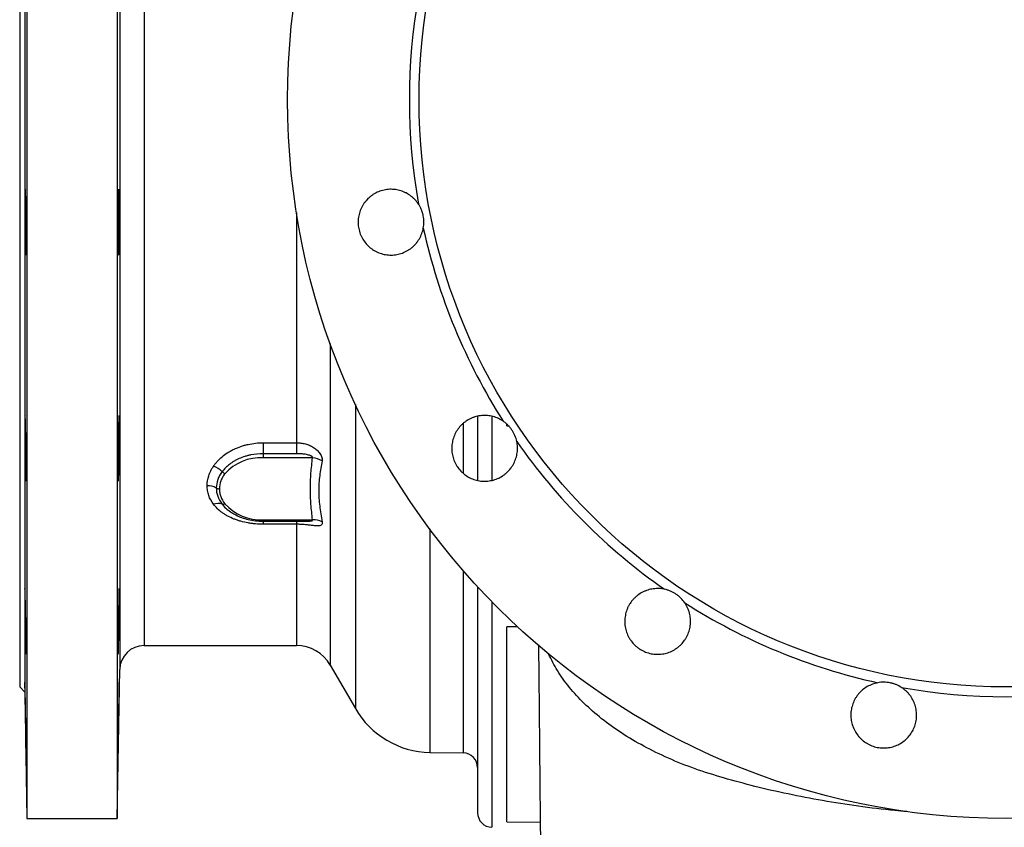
# Model space of a CAD drawing. Header units: millimetres. Extents: x 896 to 16363, y 5425 to 12175.
# Tile 2 of 15: x 896 to 2917, y 7682 to 9340. Entities that reach past the tile are written whole.
import ezdxf

# ---------------------------------------------------------------- set-up
doc = ezdxf.new("R2010")
doc.units = ezdxf.units.MM
doc.header["$LTSCALE"] = 5

msp = doc.modelspace()

# ---------------------------------------------------------------- linework, layer by layer
at = {"color": 7, "linetype": 'Continuous', "lineweight": 25}
for p, q in [((910.8, 10650.2), (910.8, 9175.2)), ((1095.8, 10650.2), (1095.8, 9175.2)), ((906.3, 10390.7), (906.3, 9175.2)), ((895.8, 10380.2), (895.8, 9175.2)), ((895.8, 9175.2), (895.8, 7970.2)), ((906.3, 9175.2), (906.3, 7959.7)), ((910.8, 9175.2), (910.8, 7700.2)), ((1095.8, 9175.2), (1095.8, 7700.2)), ((1835.8, 8525.5), (1835.8, 8393.6)), ((1895.8, 8506.1), (1895.8, 8508.6)), ((1895.8, 8506.1), (1899.1, 8506)), ((1395.8, 8471.4), (1464.1, 8471.4)), ((1395.8, 8471.4), (1395.8, 8448.8)), ((1464.1, 8471.4), (1464.1, 8448.8)), ((1464.1, 8448.8), (1395.8, 8448.8)), ((1395.8, 8448.8), (1395.8, 8440.6)), ((1497.1, 8440.6), (1395.8, 8440.6)), ((1395.8, 8313.3), (1497.1, 8313.3)), ((1395.8, 8310.3), (1479.7, 8310.3)), ((1479.7, 8310.4), (1482.2, 8310.4)), ((1464.1, 8304), (1395.8, 8304)), ((1835.8, 8176), (1835.8, 7712.2)), ((1917.6, 8093.9), (1895.8, 8093.6)), ((1895.8, 7693.6), (1895.8, 8093.6)), ((1151.2, 8055.2), (1464.1, 8055.2)), ((1095.8, 7700.2), (1101.2, 8006.1)), ((1533.4, 8015.2), (1584.9, 7925.9)), ((895.8, 7970.2), (906.3, 7959.7)), ((906.3, 7959.7), (910.8, 7700.2)), ((1737.7, 7835.9), (1806.4, 7834.7)), ((910.8, 7700.2), (1095.8, 7700.2)), ((1895.8, 7693.6), (1964.5, 7692.4))]:
    msp.add_line(p, q, dxfattribs=at)
at = {"color": 8, "linetype": 'Continuous', "lineweight": 25}
for p, q in [((1101.2, 10344.3), (1101.2, 9175.2)), ((1151.2, 10295.2), (1151.2, 9175.2)), ((1101.2, 9175.2), (1101.2, 8006.1)), ((1151.2, 9175.2), (1151.2, 8055.2)), ((1464.1, 8944), (1464.1, 8471.4)), ((1533.4, 8674.7), (1533.4, 8015.2)), ((1584.9, 8549.9), (1584.9, 7925.9)), ((1806.4, 8510.6), (1806.4, 8408.2)), ((1865.3, 8525.2), (1865.3, 8394.3)), ((1395.8, 8310.3), (1395.8, 8313.3)), ((1395.8, 8310.3), (1395.8, 8304)), ((1464.1, 8310.3), (1464.1, 8304)), ((1464.1, 8304), (1464.1, 8055.2)), ((1737.7, 8294.4), (1737.7, 7835.9)), ((1806.4, 8209), (1806.4, 7834.7)), ((1865.3, 8144.9), (1865.3, 7682.2))]:
    msp.add_line(p, q, dxfattribs=at)
at = {"color": 7, "linetype": 'Continuous', "lineweight": 25, "flags": 128}
msp.add_lwpolyline([(1098.1, 8078.9), (1098, 8068.8), (1098, 8059.7), (1097.9, 8051.9), (1097.9, 8045.6), (1098, 8040.9), (1098, 8038.1), (1098.1, 8037.2), (1098.2, 8038.2), (1098.4, 8041), (1098.6, 8045.7), (1098.7, 8052.1), (1098.9, 8059.9), (1099.1, 8069), (1099.3, 8079.2), (1099.5, 8090), (1099.7, 8101.3), (1099.9, 8112.7), (1100, 8123.8), (1100.1, 8134.4), (1100.2, 8144.2), (1100.3, 8152.8), (1100.3, 8160.1), (1100.3, 8165.7), (1100.2, 8169.7), (1100.1, 8171.8), (1100.1, 8171.8)], dxfattribs=at)
at = {"color": 7, "linetype": 'Continuous', "lineweight": 25}
for radius in [1475, 1205]:
    msp.add_circle((2920.8, 9175.2), radius, dxfattribs=at)
for centre, radius, start, end in [((2920.8, 9175.2), 1225, 169.9132, 190.0868), ((2920.8, 9175.2), 1225, 192.4132, 212.5868), ((2920.8, 9175.2), 1225, 214.9132, 235.0868), ((1391.4, 8340.3), 100.4, 87.4746, 137.7069), ((1495, 8401.1), 39.5, 56.3748, 86.9739), ((1276.8, 8377.7), 48.6, 44.8021, 69.6622), ((1323, 8422.4), 15.7, 221.6068, 248.0563), ((1281, 8344.9), 38.3, 61.1781, 90.651), ((1305.6, 8389.7), 12.8, 241.1781, 270.651), ((1303.1, 8320.2), 26.6, 72.0076, 110.6331), ((1313.6, 8354), 8.77, 255.016, 294.2514), ((1391.4, 8413.6), 100.4, 222.2931, 272.5254), ((1500, 8277.3), 36.1, 62.0517, 94.6049), ((2920.8, 9175.2), 1225, 237.4132, 257.5868), ((1151.2, 8005.2), 50, 90, 179), ((1464.1, 7975.2), 80, 30, 90), ((2920.8, 9175.2), 1225, 259.9132, 280.0868), ((1740.8, 8015.9), 180, 210, 269), ((1805.8, 7804.7), 30, 360, 89), ((1865.8, 7712.2), 30, 180, 269)]:
    msp.add_arc(centre, radius, start, end, dxfattribs=at)
for points, knots in [([(908.6, 8949.8), (908.6, 8945.7), (908.6, 8941.5), (908.7, 8935), (908.7, 8932.9), (908.7, 8928.4), (908.7, 8926.2), (908.7, 8919.6), (908.7, 8915.2), (908.7, 8908.7), (908.7, 8906.6), (908.7, 8902.3), (908.7, 8900.2), (908.7, 8894.1), (908.7, 8890.2), (908.6, 8884.7), (908.6, 8882.9), (908.6, 8879.5), (908.6, 8876.2), (908.5, 8873.3), (908.5, 8870.5), (908.4, 8869.1), (908.4, 8865.4), (908.3, 8863.4), (908.2, 8860.8), (908.2, 8860.1), (908.1, 8858.8), (908.1, 8858.2), (908, 8857), (907.9, 8856.5), (907.8, 8856.5), (907.8, 8856.6), (907.7, 8857.1), (907.6, 8857.4), (907.5, 8858.7), (907.4, 8859.9), (907.3, 8863.3), (907.2, 8865.4), (907.1, 8869.1), (907.1, 8870.4), (907, 8873.2), (907, 8874.7), (906.9, 8879.4), (906.8, 8882.8), (906.7, 8888.3), (906.7, 8890.2), (906.6, 8894.1), (906.6, 8896.1), (906.6, 8902.2), (906.5, 8906.4), (906.5, 8913), (906.5, 8915.2), (906.4, 8919.6), (906.4, 8924), (906.4, 8928.4), (906.4, 8932.8), (906.4, 8935), (906.4, 8941.5), (906.4, 8945.7), (906.4, 8951.8), (906.4, 8953.8), (906.5, 8957.7), (906.5, 8959.7), (906.5, 8965.2), (906.6, 8968.6), (906.6, 8973.3), (906.6, 8974.8), (906.7, 8977.6), (906.7, 8978.9), (906.8, 8982.6), (906.9, 8984.6), (907, 8987.2), (907, 8988), (907.1, 8989.2), (907.1, 8989.8), (907.2, 8990.6), (907.2, 8991), (907.3, 8991.4), (907.3, 8991.5), (907.4, 8991.5), (907.5, 8991.1), (907.7, 8989.4), (907.8, 8988.1), (907.9, 8984.7), (908, 8982.7), (908.1, 8979), (908.1, 8977.6), (908.2, 8974.8), (908.2, 8971.9), (908.3, 8968.6), (908.4, 8965.2), (908.4, 8963.4), (908.5, 8957.9), (908.5, 8954), (908.6, 8949.8)], [0, 0, 0, 0, 0.03125, 0.03125, 0.046875, 0.046875, 0.0625, 0.0625, 0.09375, 0.09375, 0.109375, 0.109375, 0.125, 0.125, 0.15625, 0.15625, 0.171875, 0.171875, 0.1875, 0.203125, 0.203125, 0.21875, 0.21875, 0.25, 0.25, 0.265625, 0.265625, 0.28125, 0.28125, 0.3125, 0.3125, 0.328125, 0.328125, 0.34375, 0.34375, 0.375, 0.375, 0.40625, 0.40625, 0.421875, 0.421875, 0.4375, 0.4375, 0.46875, 0.46875, 0.484375, 0.484375, 0.5, 0.5, 0.53125, 0.53125, 0.546875, 0.546875, 0.5625, 0.578125, 0.578125, 0.59375, 0.59375, 0.625, 0.625, 0.640625, 0.640625, 0.65625, 0.65625, 0.6875, 0.6875, 0.703125, 0.703125, 0.71875, 0.71875, 0.75, 0.75, 0.765625, 0.765625, 0.78125, 0.78125, 0.796875, 0.796875, 0.8125, 0.8125, 0.84375, 0.84375, 0.875, 0.875, 0.90625, 0.90625, 0.921875, 0.921875, 0.9375, 0.953125, 0.953125, 0.96875, 0.96875, 1, 1, 1, 1]), ([(1099.3, 8991.3), (1099.3, 8991.3), (1099.2, 8991.2), (1099, 8988.9), (1098.8, 8984.7), (1098.6, 8978.8), (1098.4, 8971.3), (1098.3, 8961.8), (1098.2, 8954.1), (1098.1, 8949.9)], [0, 0, 0, 0, 0.105192, 0.248411, 0.39164, 0.534868, 0.678091, 0.821313, 1, 1, 1, 1]), ([(1098.9, 8856.6), (1099, 8856.9), (1099.1, 8857.6), (1099.2, 8859.1), (1099.2, 8859.8), (1099.3, 8861.2), (1099.3, 8862), (1099.4, 8864.8), (1099.5, 8866.9), (1099.6, 8870.7), (1099.6, 8872), (1099.7, 8874.9), (1099.7, 8876.4), (1099.8, 8881.1), (1099.9, 8884.4), (1100, 8889.9), (1100, 8891.7), (1100.1, 8895.6), (1100.1, 8897.5), (1100.1, 8903.5), (1100.2, 8907.6), (1100.2, 8913.9), (1100.2, 8916), (1100.3, 8920.3), (1100.3, 8924.5), (1100.3, 8928.8), (1100.3, 8933), (1100.3, 8935.2), (1100.3, 8941.5), (1100.3, 8945.6), (1100.3, 8951.5), (1100.3, 8953.4), (1100.2, 8957.2), (1100.2, 8959.1), (1100.2, 8964.4), (1100.1, 8967.8), (1100.1, 8972.4), (1100.1, 8973.9), (1100, 8976.7), (1100, 8978), (1099.9, 8981.6), (1099.8, 8983.8), (1099.7, 8986.4), (1099.7, 8987.2), (1099.6, 8988.6), (1099.6, 8989.2), (1099.5, 8990.7), (1099.4, 8991.3), (1099.4, 8991.5)], [0, 0, 0, 0, 0.0625, 0.0625, 0.09375, 0.09375, 0.125, 0.125, 0.1875, 0.1875, 0.21875, 0.21875, 0.25, 0.25, 0.3125, 0.3125, 0.34375, 0.34375, 0.375, 0.375, 0.4375, 0.4375, 0.46875, 0.46875, 0.5, 0.53125, 0.53125, 0.5625, 0.5625, 0.625, 0.625, 0.65625, 0.65625, 0.6875, 0.6875, 0.75, 0.75, 0.78125, 0.78125, 0.8125, 0.8125, 0.875, 0.875, 0.90625, 0.90625, 0.9375, 0.9375, 1, 1, 1, 1]), ([(1714.8, 8960.6), (1712.6, 8963.9), (1710.3, 8967), (1706.3, 8971.3), (1704.9, 8972.6), (1702.1, 8975.2), (1700.6, 8976.5), (1695.9, 8980.1), (1692.6, 8982.1), (1687.5, 8984.8), (1685.7, 8985.6), (1682.1, 8987.1), (1680.3, 8987.8), (1674.7, 8989.6), (1670.9, 8990.4), (1665.2, 8991.2), (1663.2, 8991.3), (1659.3, 8991.5), (1657.4, 8991.5), (1651.5, 8991.3), (1647.7, 8990.8), (1642, 8989.6), (1640.1, 8989.1), (1636.4, 8988), (1634.5, 8987.3), (1629.1, 8985.1), (1625.7, 8983.4), (1620.7, 8980.3), (1619.1, 8979.2), (1616, 8976.8), (1614.5, 8975.6), (1610.1, 8971.7), (1607.5, 8968.9), (1603.9, 8964.3), (1602.8, 8962.7), (1600.6, 8959.5), (1599.6, 8957.8), (1596.8, 8952.6), (1595.3, 8949.1), (1593.4, 8943.6), (1592.9, 8941.7), (1592, 8937.9), (1591.6, 8936), (1590.8, 8930.2), (1590.5, 8926.4), (1590.6, 8920.5), (1590.8, 8918.6), (1591.2, 8914.7), (1591.5, 8912.8), (1592.6, 8907.1), (1593.7, 8903.3), (1595.8, 8897.9), (1596.6, 8896.1), (1598.3, 8892.6), (1599.2, 8890.9), (1602.2, 8885.9), (1604.5, 8882.8), (1609.6, 8876.9), (1612.4, 8874.1), (1618.5, 8869.2), (1621.6, 8867.1), (1628.4, 8863.3), (1632, 8861.6), (1639.3, 8859.1), (1643.1, 8858.1), (1648.8, 8857.1), (1650.8, 8856.9), (1654.7, 8856.6), (1656.6, 8856.5), (1662.4, 8856.5), (1666.3, 8856.9), (1672, 8857.9), (1673.9, 8858.4), (1677.7, 8859.4), (1679.6, 8860), (1685, 8862), (1688.5, 8863.7), (1693.6, 8866.6), (1695.2, 8867.6), (1698.4, 8869.9), (1700, 8871.1), (1704.4, 8874.8), (1707.2, 8877.5), (1710.9, 8882), (1712.1, 8883.6), (1714.4, 8886.7), (1715.4, 8888.4), (1718.4, 8893.4), (1720, 8896.9), (1722, 8902.4), (1722.7, 8904.3), (1723.7, 8908), (1724.1, 8909.9), (1724.5, 8911.9)], [0, 0, 0, 0, 0.03125, 0.03125, 0.046875, 0.046875, 0.0625, 0.0625, 0.09375, 0.09375, 0.109375, 0.109375, 0.125, 0.125, 0.15625, 0.15625, 0.171875, 0.171875, 0.1875, 0.1875, 0.21875, 0.21875, 0.234375, 0.234375, 0.25, 0.25, 0.28125, 0.28125, 0.296875, 0.296875, 0.3125, 0.3125, 0.34375, 0.34375, 0.359375, 0.359375, 0.375, 0.375, 0.40625, 0.40625, 0.421875, 0.421875, 0.4375, 0.4375, 0.46875, 0.46875, 0.484375, 0.484375, 0.5, 0.5, 0.53125, 0.53125, 0.546875, 0.546875, 0.5625, 0.5625, 0.59375, 0.59375, 0.625, 0.625, 0.65625, 0.65625, 0.6875, 0.6875, 0.71875, 0.71875, 0.734375, 0.734375, 0.75, 0.75, 0.78125, 0.78125, 0.796875, 0.796875, 0.8125, 0.8125, 0.84375, 0.84375, 0.859375, 0.859375, 0.875, 0.875, 0.90625, 0.90625, 0.921875, 0.921875, 0.9375, 0.9375, 0.96875, 0.96875, 0.984375, 0.984375, 1, 1, 1, 1]), ([(1724.5, 8911.9), (1725.2, 8915.9), (1725.6, 8920), (1725.6, 8926.4), (1725.5, 8928.6), (1725, 8932.9), (1724.7, 8935), (1723.9, 8939.3), (1723.3, 8941.4), (1722.1, 8945.6), (1721.4, 8947.6), (1719.8, 8951.5), (1718.9, 8953.4), (1716.9, 8957.1), (1715.9, 8958.9), (1714.8, 8960.6)], [0, 0, 0, 0, 0.25, 0.25, 0.375, 0.375, 0.5, 0.5, 0.625, 0.625, 0.75, 0.75, 0.875, 0.875, 1, 1, 1, 1]), ([(1098.1, 8949.9), (1098.1, 8946.3), (1098, 8939.1), (1098, 8927.8), (1097.9, 8916.4), (1097.9, 8905.1), (1098, 8894.5), (1098, 8884.7), (1098.1, 8876), (1098.2, 8868.6), (1098.4, 8862.8), (1098.5, 8858.8), (1098.7, 8856.7), (1098.8, 8856.7), (1098.9, 8856.7)], [0, 0, 0, 0, 0.085895, 0.17179, 0.257686, 0.343581, 0.429472, 0.515364, 0.601257, 0.68715, 0.773052, 0.858953, 0.944866, 1, 1, 1, 1]), ([(908.6, 8459.9), (908.6, 8455.4), (908.6, 8451.1), (908.7, 8444.6), (908.7, 8442.4), (908.7, 8438.2), (908.7, 8436.1), (908.7, 8430), (908.7, 8426.1), (908.7, 8420.6), (908.7, 8418.8), (908.7, 8415.4), (908.7, 8413.7), (908.7, 8409.1), (908.7, 8406.3), (908.6, 8402.6), (908.6, 8401.4), (908.6, 8399.3), (908.6, 8397.4), (908.5, 8396), (908.5, 8394.7), (908.4, 8394.1), (908.4, 8392.8), (908.3, 8392.4), (908.2, 8392.4), (908.2, 8392.5), (908.1, 8392.9), (908.1, 8393.3), (908, 8394.6), (907.9, 8395.8), (907.8, 8398.4), (907.8, 8399.3), (907.7, 8401.4), (907.6, 8402.5), (907.5, 8406.2), (907.4, 8409), (907.3, 8415.3), (907.2, 8418.7), (907.1, 8424.2), (907.1, 8426.1), (907, 8430), (907, 8432), (906.9, 8438.1), (906.8, 8442.4), (906.7, 8448.8), (906.7, 8451), (906.6, 8455.5), (906.6, 8457.7), (906.6, 8464.3), (906.5, 8468.7), (906.5, 8475.2), (906.5, 8477.4), (906.4, 8481.6), (906.4, 8485.7), (906.4, 8489.7), (906.4, 8493.6), (906.4, 8495.5), (906.4, 8501.1), (906.4, 8504.5), (906.4, 8509.1), (906.4, 8510.6), (906.5, 8513.5), (906.5, 8514.8), (906.5, 8518.5), (906.6, 8520.5), (906.6, 8523.1), (906.6, 8523.8), (906.7, 8525.1), (906.7, 8525.7), (906.8, 8527), (906.9, 8527.4), (907, 8527.4), (907, 8527.3), (907.1, 8526.9), (907.1, 8526.5), (907.2, 8525.7), (907.2, 8525.2), (907.3, 8523.9), (907.3, 8523.1), (907.4, 8520.6), (907.5, 8518.5), (907.7, 8513.6), (907.8, 8510.8), (907.9, 8504.6), (908, 8501.2), (908.1, 8495.6), (908.1, 8493.7), (908.2, 8489.8), (908.2, 8485.8), (908.3, 8481.7), (908.4, 8477.5), (908.4, 8475.3), (908.5, 8468.8), (908.5, 8464.4), (908.6, 8459.9)], [0, 0, 0, 0, 0.03125, 0.03125, 0.046875, 0.046875, 0.0625, 0.0625, 0.09375, 0.09375, 0.109375, 0.109375, 0.125, 0.125, 0.15625, 0.15625, 0.171875, 0.171875, 0.1875, 0.203125, 0.203125, 0.21875, 0.21875, 0.25, 0.25, 0.265625, 0.265625, 0.28125, 0.28125, 0.3125, 0.3125, 0.328125, 0.328125, 0.34375, 0.34375, 0.375, 0.375, 0.40625, 0.40625, 0.421875, 0.421875, 0.4375, 0.4375, 0.46875, 0.46875, 0.484375, 0.484375, 0.5, 0.5, 0.53125, 0.53125, 0.546875, 0.546875, 0.5625, 0.578125, 0.578125, 0.59375, 0.59375, 0.625, 0.625, 0.640625, 0.640625, 0.65625, 0.65625, 0.6875, 0.6875, 0.703125, 0.703125, 0.71875, 0.71875, 0.75, 0.75, 0.765625, 0.765625, 0.78125, 0.78125, 0.796875, 0.796875, 0.8125, 0.8125, 0.84375, 0.84375, 0.875, 0.875, 0.90625, 0.90625, 0.921875, 0.921875, 0.9375, 0.953125, 0.953125, 0.96875, 0.96875, 1, 1, 1, 1]), ([(1099.7, 8527.3), (1099.7, 8527.4), (1099.7, 8527.7), (1099.6, 8526.5), (1099.4, 8523.7), (1099.2, 8518.9), (1099, 8512.4), (1098.8, 8504.4), (1098.6, 8495.2), (1098.4, 8485), (1098.3, 8473.2), (1098.2, 8464.6), (1098.1, 8459.9)], [0, 0, 0, 0, 0.006679, 0.114079, 0.221479, 0.328894, 0.436308, 0.54373, 0.651151, 0.758568, 0.865985, 1, 1, 1, 1]), ([(1098.6, 8392.9), (1098.6, 8393.5), (1098.7, 8394.7), (1098.9, 8398.9), (1099.1, 8404.8), (1099.3, 8412.2), (1099.5, 8421), (1099.7, 8430.8), (1099.9, 8441.5), (1100, 8452.8), (1100.1, 8464.2), (1100.2, 8475.5), (1100.3, 8486.3), (1100.3, 8496.5), (1100.3, 8505.5), (1100.2, 8513.3), (1100.2, 8519.5), (1100, 8524.2), (1099.9, 8525.8), (1099.9, 8526.6)], [0, 0, 0, 0, 0.058826, 0.117652, 0.176485, 0.235318, 0.294154, 0.352991, 0.411825, 0.470659, 0.529485, 0.588311, 0.647128, 0.705945, 0.764756, 0.823566, 0.882375, 0.941185, 1, 1, 1, 1]), ([(1888.7, 8515.4), (1885.5, 8517.7), (1882.1, 8519.6), (1876.8, 8522), (1875, 8522.7), (1871.4, 8524.1), (1869.5, 8524.6), (1863.8, 8526.2), (1860, 8526.8), (1854.2, 8527.3), (1852.3, 8527.4), (1848.4, 8527.4), (1846.4, 8527.3), (1840.6, 8526.8), (1836.8, 8526.1), (1831.2, 8524.7), (1829.3, 8524.1), (1825.6, 8522.8), (1823.8, 8522), (1818.5, 8519.6), (1815.1, 8517.6), (1810.4, 8514.3), (1808.8, 8513.2), (1805.8, 8510.7), (1804.4, 8509.4), (1800.2, 8505.3), (1797.7, 8502.3), (1794.3, 8497.6), (1793.2, 8496), (1791.2, 8492.6), (1790.3, 8490.9), (1787.8, 8485.6), (1786.4, 8482), (1784.8, 8476.4), (1784.4, 8474.5), (1783.7, 8470.7), (1783.4, 8468.7), (1782.8, 8462.9), (1782.7, 8459), (1783.1, 8453.2), (1783.3, 8451.3), (1784, 8447.5), (1784.3, 8445.5), (1785.7, 8439.9), (1787, 8436.2), (1789.3, 8430.9), (1790.2, 8429.1), (1792.1, 8425.7), (1793.1, 8424), (1796.3, 8419.2), (1798.8, 8416.2), (1802.8, 8411.9), (1804.2, 8410.6), (1807.1, 8408), (1808.6, 8406.8), (1813.3, 8403.3), (1816.6, 8401.3), (1823.6, 8397.8), (1827.2, 8396.4), (1834.7, 8394.1), (1838.5, 8393.3), (1846.2, 8392.4), (1850.1, 8392.3), (1857.9, 8392.7), (1861.7, 8393.3), (1867.4, 8394.6), (1869.3, 8395.1), (1873, 8396.3), (1874.8, 8397), (1880.2, 8399.2), (1883.6, 8401), (1888.5, 8404.2), (1890.1, 8405.3), (1893.2, 8407.7), (1894.7, 8409), (1899, 8412.9), (1901.6, 8415.8), (1905.1, 8420.4), (1906.2, 8422), (1908.3, 8425.3), (1909.3, 8427), (1912, 8432.2), (1913.5, 8435.7), (1915.2, 8441.3), (1915.8, 8443.2), (1916.6, 8447), (1917, 8448.9), (1917.7, 8454.7), (1917.9, 8458.5), (1917.7, 8464.4), (1917.5, 8466.4), (1917.1, 8470.2), (1916.7, 8472.2), (1916.3, 8474.1)], [0, 0, 0, 0, 0.03125, 0.03125, 0.046875, 0.046875, 0.0625, 0.0625, 0.09375, 0.09375, 0.109375, 0.109375, 0.125, 0.125, 0.15625, 0.15625, 0.171875, 0.171875, 0.1875, 0.1875, 0.21875, 0.21875, 0.234375, 0.234375, 0.25, 0.25, 0.28125, 0.28125, 0.296875, 0.296875, 0.3125, 0.3125, 0.34375, 0.34375, 0.359375, 0.359375, 0.375, 0.375, 0.40625, 0.40625, 0.421875, 0.421875, 0.4375, 0.4375, 0.46875, 0.46875, 0.484375, 0.484375, 0.5, 0.5, 0.53125, 0.53125, 0.546875, 0.546875, 0.5625, 0.5625, 0.59375, 0.59375, 0.625, 0.625, 0.65625, 0.65625, 0.6875, 0.6875, 0.71875, 0.71875, 0.734375, 0.734375, 0.75, 0.75, 0.78125, 0.78125, 0.796875, 0.796875, 0.8125, 0.8125, 0.84375, 0.84375, 0.859375, 0.859375, 0.875, 0.875, 0.90625, 0.90625, 0.921875, 0.921875, 0.9375, 0.9375, 0.96875, 0.96875, 0.984375, 0.984375, 1, 1, 1, 1]), ([(1916.3, 8474.1), (1915.5, 8478.1), (1914.2, 8482), (1911.8, 8487.9), (1910.8, 8489.9), (1908.8, 8493.7), (1907.7, 8495.6), (1905.3, 8499.2), (1904, 8500.9), (1901.2, 8504.3), (1899.8, 8505.9), (1896.8, 8508.9), (1895.2, 8510.3), (1892, 8513), (1890.4, 8514.3), (1888.7, 8515.4)], [0, 0, 0, 0, 0.25, 0.25, 0.375, 0.375, 0.5, 0.5, 0.625, 0.625, 0.75, 0.75, 0.875, 0.875, 1, 1, 1, 1]), ([(1293.7, 8423.3), (1294.9, 8425), (1296.2, 8426.8), (1298.9, 8430.2), (1300.3, 8431.8), (1304.8, 8436.7), (1308.1, 8439.8), (1315.2, 8445.7), (1319, 8448.5), (1325, 8452.3), (1327.2, 8453.6), (1331.4, 8456), (1333.6, 8457.1), (1340.3, 8460.3), (1345, 8462.2), (1352.2, 8464.6), (1354.6, 8465.4), (1359.6, 8466.8), (1362.1, 8467.4), (1369.7, 8469.1), (1374.9, 8469.9), (1385.3, 8471.1), (1390.5, 8471.4), (1395.8, 8471.4)], [0, 0, 0, 0, 0.0625, 0.0625, 0.125, 0.125, 0.25, 0.25, 0.375, 0.375, 0.4375, 0.4375, 0.5, 0.5, 0.625, 0.625, 0.6875, 0.6875, 0.75, 0.75, 0.875, 0.875, 1, 1, 1, 1]), ([(1464.1, 8471.4), (1467.2, 8471.4), (1470.2, 8471.2), (1476.3, 8470.4), (1479.3, 8469.8), (1485.3, 8468.3), (1488.1, 8467.3), (1492.3, 8465.5), (1493.7, 8464.8), (1496.4, 8463.4), (1497.8, 8462.7), (1501.6, 8460.2), (1504.1, 8458.3), (1508.5, 8454.2), (1510.6, 8451.8), (1513.2, 8448), (1514, 8446.7), (1515.3, 8444), (1515.9, 8442.6), (1516.7, 8440), (1516.9, 8438.7), (1517.2, 8436.2), (1517.1, 8435), (1516.9, 8434)], [0, 0, 0, 0, 0.125, 0.125, 0.25, 0.25, 0.375, 0.375, 0.4375, 0.4375, 0.5, 0.5, 0.625, 0.625, 0.75, 0.75, 0.8125, 0.8125, 0.875, 0.875, 0.9375, 0.9375, 1, 1, 1, 1]), ([(1098.1, 8459.9), (1098.1, 8456.1), (1098, 8448.5), (1098, 8437.5), (1097.9, 8427), (1097.9, 8417.5), (1098, 8409.3), (1098, 8402.4), (1098.1, 8397.2), (1098.2, 8393.8), (1098.3, 8392.3), (1098.4, 8392.6), (1098.4, 8392.6)], [0, 0, 0, 0, 0.107374, 0.214748, 0.322122, 0.429497, 0.536866, 0.644236, 0.751607, 0.858979, 0.966361, 1, 1, 1, 1]), ([(1395.8, 8448.8), (1387.1, 8448.8), (1378.6, 8448), (1368.2, 8445.9), (1366.1, 8445.4), (1362, 8444.3), (1360, 8443.8), (1354.1, 8441.9), (1350.3, 8440.4), (1344.7, 8438), (1342.9, 8437.2), (1339.4, 8435.4), (1337.6, 8434.4), (1332.6, 8431.5), (1329.4, 8429.3), (1323.5, 8424.8), (1320.8, 8422.4), (1315.7, 8417.4), (1313.4, 8414.7), (1311.3, 8412)], [0, 0, 0, 0, 0.25, 0.25, 0.3125, 0.3125, 0.375, 0.375, 0.5, 0.5, 0.5625, 0.5625, 0.625, 0.625, 0.75, 0.75, 0.875, 0.875, 1, 1, 1, 1]), ([(1497.1, 8440.6), (1497.2, 8440.8), (1497.2, 8441.1), (1497.1, 8441.7), (1497, 8442), (1496.6, 8442.5), (1496.3, 8442.8), (1495.8, 8443.3), (1495.5, 8443.5), (1494.5, 8444.1), (1493.8, 8444.4), (1492.5, 8445), (1491.7, 8445.3), (1489.6, 8446), (1488.1, 8446.4), (1485.1, 8447.1), (1483.7, 8447.4), (1479.2, 8448.1), (1476.2, 8448.4), (1470.1, 8448.8), (1467.1, 8448.8), (1464.1, 8448.8)], [0, 0, 0, 0, 0.03125, 0.03125, 0.0625, 0.0625, 0.09375, 0.09375, 0.125, 0.125, 0.1875, 0.1875, 0.25, 0.25, 0.375, 0.375, 0.5, 0.5, 0.75, 0.75, 1, 1, 1, 1]), ([(1497.1, 8313.3), (1495.8, 8323.9), (1494.6, 8334.5), (1493.1, 8355.7), (1492.6, 8366.3), (1492.6, 8387.6), (1493.1, 8398.2), (1494.6, 8419.4), (1495.8, 8430), (1497.1, 8440.6)], [0, 0, 0, 0, 0.25, 0.25, 0.5, 0.5, 0.75, 0.75, 1, 1, 1, 1]), ([(1516.9, 8434), (1514.8, 8424.2), (1513, 8414.2), (1510.4, 8393.9), (1509.7, 8383.6), (1509.7, 8367.9), (1509.9, 8362.7), (1510.6, 8352.1), (1511.1, 8346.8), (1513, 8330.8), (1514.8, 8320), (1516.9, 8309.2)], [0, 0, 0, 0, 0.25, 0.25, 0.5, 0.5, 0.625, 0.625, 0.75, 0.75, 1, 1, 1, 1]), ([(1280.6, 8383.2), (1280.6, 8390), (1281.7, 8396.8), (1284.4, 8405.2), (1285, 8406.9), (1286.4, 8410.2), (1287.2, 8411.9), (1289.6, 8416.9), (1291.5, 8420.1), (1293.7, 8423.3)], [0, 0, 0, 0, 0.5, 0.5, 0.625, 0.625, 0.75, 0.75, 1, 1, 1, 1]), ([(1311.3, 8412), (1309.4, 8409.4), (1307.7, 8406.7), (1304.7, 8401.3), (1303.5, 8398.5), (1300.5, 8390), (1299.5, 8384.3), (1299.5, 8378.5)], [0, 0, 0, 0, 0.25, 0.25, 0.5, 0.5, 1, 1, 1, 1]), ([(1317.2, 8407.8), (1315.3, 8405.5), (1313.7, 8403), (1311.5, 8399.3), (1310.9, 8398), (1309.7, 8395.5), (1309.2, 8394.2), (1306.8, 8387.6), (1305.8, 8382.3), (1305.8, 8376.9)], [0, 0, 0, 0, 0.25, 0.25, 0.375, 0.375, 0.5, 0.5, 1, 1, 1, 1]), ([(1293.7, 8345.1), (1289.4, 8350.9), (1286.1, 8357), (1283.4, 8364.9), (1282.9, 8366.5), (1282, 8369.8), (1281.7, 8371.5), (1280.9, 8376.5), (1280.6, 8379.8), (1280.6, 8383.2)], [0, 0, 0, 0, 0.5, 0.5, 0.625, 0.625, 0.75, 0.75, 1, 1, 1, 1]), ([(1299.5, 8378.5), (1299.5, 8375.6), (1299.7, 8372.7), (1300.7, 8367), (1301.5, 8364.2), (1304.5, 8355.9), (1307.4, 8350.6), (1311.3, 8345.5)], [0, 0, 0, 0, 0.25, 0.25, 0.5, 0.5, 1, 1, 1, 1]), ([(1305.8, 8376.9), (1305.8, 8374.2), (1306, 8371.5), (1306.8, 8367.5), (1307.1, 8366.1), (1307.8, 8363.5), (1308.2, 8362.2), (1310.6, 8355.7), (1313.4, 8350.7), (1317.2, 8346)], [0, 0, 0, 0, 0.25, 0.25, 0.375, 0.375, 0.5, 0.5, 1, 1, 1, 1]), ([(1395.8, 8304), (1390.5, 8304), (1385.3, 8304.2), (1377.4, 8304.9), (1374.8, 8305.2), (1369.6, 8305.9), (1367.1, 8306.3), (1359.5, 8307.7), (1354.6, 8308.8), (1347.4, 8310.8), (1345, 8311.5), (1340.3, 8313.1), (1338, 8314), (1331.3, 8316.6), (1327, 8318.6), (1320.9, 8321.9), (1318.9, 8323.1), (1315.1, 8325.4), (1313.3, 8326.7), (1308, 8330.5), (1304.8, 8333.2), (1298.8, 8338.9), (1296.1, 8341.9), (1293.7, 8345.1)], [0, 0, 0, 0, 0.125, 0.125, 0.1875, 0.1875, 0.25, 0.25, 0.375, 0.375, 0.4375, 0.4375, 0.5, 0.5, 0.625, 0.625, 0.6875, 0.6875, 0.75, 0.75, 0.875, 0.875, 1, 1, 1, 1]), ([(1326, 8331.5), (1329.1, 8329.3), (1336.6, 8324), (1349.9, 8318.1), (1364.9, 8313.7), (1380, 8310.9), (1390.5, 8310.6), (1395.8, 8310.4)], [0, 0, 0, 0, 0.168934, 0.409502, 0.599396, 0.794126, 1, 1, 1, 1]), ([(1516.9, 8309.2), (1517.1, 8308), (1517.2, 8307), (1517, 8305.1), (1516.7, 8304.3), (1515.9, 8303), (1515.3, 8302.5), (1514, 8301.7), (1513.2, 8301.4), (1510.6, 8300.7), (1508.6, 8300.7), (1505.3, 8300.8), (1504.1, 8300.9), (1501.6, 8301.1), (1500.4, 8301.2), (1497.8, 8301.5), (1496.5, 8301.6), (1493.8, 8302), (1492.4, 8302.1), (1488.2, 8302.6), (1485.3, 8302.9), (1479.4, 8303.4), (1476.3, 8303.6), (1470.2, 8303.9), (1467.2, 8304), (1464.1, 8304)], [0, 0, 0, 0, 0.0625, 0.0625, 0.125, 0.125, 0.1875, 0.1875, 0.25, 0.25, 0.375, 0.375, 0.4375, 0.4375, 0.5, 0.5, 0.5625, 0.5625, 0.625, 0.625, 0.75, 0.75, 0.875, 0.875, 1, 1, 1, 1]), ([(908.6, 8078.8), (908.6, 8074.7), (908.6, 8070.8), (908.7, 8065.4), (908.7, 8063.6), (908.7, 8060.2), (908.7, 8058.5), (908.7, 8053.8), (908.7, 8051), (908.7, 8047.3), (908.7, 8046.2), (908.7, 8044.1), (908.7, 8043.2), (908.7, 8040.6), (908.7, 8039.3), (908.6, 8038), (908.6, 8037.7), (908.6, 8037.3), (908.6, 8037.1), (908.5, 8037.3), (908.5, 8037.7), (908.4, 8038), (908.4, 8039.3), (908.3, 8040.6), (908.2, 8043.1), (908.2, 8044.1), (908.1, 8046.2), (908.1, 8047.3), (908, 8051), (907.9, 8053.8), (907.8, 8058.5), (907.8, 8060.1), (907.7, 8063.6), (907.6, 8065.3), (907.5, 8070.8), (907.4, 8074.7), (907.3, 8082.9), (907.2, 8087.2), (907.1, 8093.6), (907.1, 8095.8), (907, 8100.2), (907, 8102.4), (906.9, 8109.1), (906.8, 8113.5), (906.7, 8120), (906.7, 8122.1), (906.6, 8126.4), (906.6, 8128.5), (906.6, 8134.6), (906.5, 8138.4), (906.5, 8144), (906.5, 8145.8), (906.4, 8149.2), (906.4, 8152.5), (906.4, 8155.4), (906.4, 8158.2), (906.4, 8159.5), (906.4, 8163.3), (906.4, 8165.3), (906.4, 8167.9), (906.4, 8168.6), (906.5, 8169.9), (906.5, 8170.4), (906.5, 8171.7), (906.6, 8172.2), (906.6, 8172.2), (906.6, 8172.1), (906.7, 8171.6), (906.7, 8171.3), (906.8, 8170), (906.9, 8168.8), (907, 8166.2), (907, 8165.3), (907.1, 8163.2), (907.1, 8160.9), (907.2, 8158.3), (907.3, 8155.5), (907.3, 8154), (907.4, 8149.3), (907.5, 8145.9), (907.7, 8138.6), (907.8, 8134.6), (907.9, 8126.5), (908, 8122.3), (908.1, 8115.8), (908.1, 8113.6), (908.2, 8109.2), (908.2, 8107), (908.3, 8102.6), (908.3, 8100.4), (908.4, 8096), (908.4, 8093.8), (908.5, 8087.2), (908.5, 8083), (908.6, 8078.8)], [0, 0, 0, 0, 0.03125, 0.03125, 0.046875, 0.046875, 0.0625, 0.0625, 0.09375, 0.09375, 0.109375, 0.109375, 0.125, 0.125, 0.15625, 0.15625, 0.171875, 0.171875, 0.1875, 0.203125, 0.203125, 0.21875, 0.21875, 0.25, 0.25, 0.265625, 0.265625, 0.28125, 0.28125, 0.3125, 0.3125, 0.328125, 0.328125, 0.34375, 0.34375, 0.375, 0.375, 0.40625, 0.40625, 0.421875, 0.421875, 0.4375, 0.4375, 0.46875, 0.46875, 0.484375, 0.484375, 0.5, 0.5, 0.53125, 0.53125, 0.546875, 0.546875, 0.5625, 0.578125, 0.578125, 0.59375, 0.59375, 0.625, 0.625, 0.640625, 0.640625, 0.65625, 0.65625, 0.6875, 0.6875, 0.703125, 0.703125, 0.71875, 0.71875, 0.75, 0.75, 0.765625, 0.765625, 0.78125, 0.796875, 0.796875, 0.8125, 0.8125, 0.84375, 0.84375, 0.875, 0.875, 0.90625, 0.90625, 0.921875, 0.921875, 0.9375, 0.9375, 0.953125, 0.953125, 0.96875, 0.96875, 1, 1, 1, 1]), ([(1100.1, 8171.9), (1100.1, 8172), (1100, 8172.2), (1099.9, 8170.6), (1099.7, 8167.1), (1099.6, 8161.7), (1099.4, 8154.7), (1099.2, 8146.3), (1099, 8136.8), (1098.8, 8126.3), (1098.6, 8115.2), (1098.4, 8103.8), (1098.3, 8091.4), (1098.2, 8083.3), (1098.1, 8078.9)], [0, 0, 0, 0, 0.033549, 0.119454, 0.205358, 0.291276, 0.377195, 0.463125, 0.549055, 0.634991, 0.720926, 0.806858, 0.89279, 1, 1, 1, 1]), ([(2219.7, 8170.7), (2215.9, 8171.5), (2212, 8172), (2206.2, 8172.2), (2204.3, 8172.2), (2200.4, 8172), (2198.5, 8171.8), (2192.7, 8171.1), (2188.9, 8170.2), (2183.3, 8168.5), (2181.5, 8167.8), (2177.9, 8166.3), (2176.1, 8165.5), (2170.9, 8162.8), (2167.7, 8160.7), (2163.1, 8157.2), (2161.6, 8155.9), (2158.7, 8153.3), (2157.3, 8151.9), (2153.3, 8147.6), (2150.9, 8144.6), (2147.8, 8139.7), (2146.8, 8138), (2145, 8134.6), (2144.1, 8132.8), (2141.9, 8127.4), (2140.7, 8123.7), (2139.4, 8118.1), (2139, 8116.2), (2138.4, 8112.3), (2138.3, 8110.3), (2137.9, 8104.5), (2138.1, 8100.6), (2138.7, 8094.9), (2139, 8092.9), (2139.8, 8089.1), (2140.3, 8087.2), (2142, 8081.6), (2143.4, 8078), (2146, 8072.8), (2146.9, 8071.1), (2149, 8067.8), (2150.1, 8066.2), (2153.6, 8061.5), (2156.1, 8058.6), (2160.3, 8054.5), (2161.8, 8053.3), (2164.8, 8050.8), (2166.4, 8049.6), (2171.3, 8046.4), (2174.7, 8044.5), (2180, 8042.2), (2181.8, 8041.5), (2185.5, 8040.2), (2187.4, 8039.6), (2193, 8038.2), (2196.8, 8037.6), (2204.6, 8037.1), (2208.5, 8037.1), (2216.3, 8037.9), (2220.1, 8038.6), (2227.5, 8040.7), (2231.2, 8042.1), (2238.2, 8045.5), (2241.6, 8047.5), (2246.3, 8050.8), (2247.9, 8052), (2250.8, 8054.6), (2252.3, 8055.9), (2256.3, 8060.1), (2258.8, 8063), (2262.1, 8067.8), (2263.2, 8069.5), (2265.1, 8072.9), (2266, 8074.6), (2268.4, 8079.9), (2269.8, 8083.5), (2271.3, 8089.2), (2271.7, 8091.1), (2272.4, 8094.9), (2272.6, 8096.9), (2273.1, 8102.7), (2273.1, 8106.5), (2272.6, 8112.3), (2272.4, 8114.3), (2271.7, 8118.1), (2271.3, 8120), (2269.8, 8125.7), (2268.5, 8129.3), (2266.1, 8134.6), (2265.2, 8136.4), (2263.2, 8139.8), (2262.2, 8141.4), (2261.1, 8143)], [0, 0, 0, 0, 0.03125, 0.03125, 0.046875, 0.046875, 0.0625, 0.0625, 0.09375, 0.09375, 0.109375, 0.109375, 0.125, 0.125, 0.15625, 0.15625, 0.171875, 0.171875, 0.1875, 0.1875, 0.21875, 0.21875, 0.234375, 0.234375, 0.25, 0.25, 0.28125, 0.28125, 0.296875, 0.296875, 0.3125, 0.3125, 0.34375, 0.34375, 0.359375, 0.359375, 0.375, 0.375, 0.40625, 0.40625, 0.421875, 0.421875, 0.4375, 0.4375, 0.46875, 0.46875, 0.484375, 0.484375, 0.5, 0.5, 0.53125, 0.53125, 0.546875, 0.546875, 0.5625, 0.5625, 0.59375, 0.59375, 0.625, 0.625, 0.65625, 0.65625, 0.6875, 0.6875, 0.71875, 0.71875, 0.734375, 0.734375, 0.75, 0.75, 0.78125, 0.78125, 0.796875, 0.796875, 0.8125, 0.8125, 0.84375, 0.84375, 0.859375, 0.859375, 0.875, 0.875, 0.90625, 0.90625, 0.921875, 0.921875, 0.9375, 0.9375, 0.96875, 0.96875, 0.984375, 0.984375, 1, 1, 1, 1]), ([(2261.1, 8143), (2258.8, 8146.4), (2256.1, 8149.6), (2251.6, 8154.1), (2249.9, 8155.6), (2246.6, 8158.3), (2244.9, 8159.6), (2241.3, 8162), (2239.4, 8163.1), (2235.6, 8165.2), (2233.6, 8166.1), (2229.7, 8167.7), (2227.7, 8168.5), (2223.7, 8169.7), (2221.7, 8170.2), (2219.7, 8170.7)], [0, 0, 0, 0, 0.25, 0.25, 0.375, 0.375, 0.5, 0.5, 0.625, 0.625, 0.75, 0.75, 0.875, 0.875, 1, 1, 1, 1]), ([(1960.9, 8056.3), (1961, 8044.3), (1961.4, 8015.9), (1961.8, 7972.8), (1962.2, 7928.6), (1962.6, 7889.4), (1962.9, 7855.3), (1963.1, 7826), (1963.4, 7801), (1963.6, 7780.3), (1963.7, 7763.8), (1963.9, 7750.5), (1964, 7736), (1964.2, 7717.6), (1964.5, 7692.7), (1964.8, 7662.9), (1965.2, 7628.5), (1966, 7571.4), (1967.4, 7493.8), (1969.1, 7416.7), (1970.7, 7358.7), (1971.8, 7318.8), (1973, 7278.8), (1974.3, 7237.4), (1975.9, 7193.6), (1977.6, 7146.8), (1979.6, 7097.4), (1981.7, 7047.5), (1984, 6997.4), (1986.4, 6947.4), (1989, 6896.2), (1991.8, 6844.1), (1994.9, 6791.4), (1998.1, 6737.9), (2000.3, 6703.1), (2001.5, 6685.3)], [0, 0, 0, 0, 0.022084, 0.052569, 0.08007, 0.104534, 0.125963, 0.144429, 0.160035, 0.173487, 0.183966, 0.191608, 0.198817, 0.211771, 0.226626, 0.246636, 0.268952, 0.293164, 0.357873, 0.422826, 0.450808, 0.478979, 0.50736, 0.536923, 0.569246, 0.60431, 0.64211, 0.682663, 0.721425, 0.762405, 0.805594, 0.850936, 0.898264, 0.947863, 1, 1, 1, 1]), ([(2340.8, 7783.4), (2321.1, 7789.4), (2281.8, 7801.5), (2227.3, 7823.5), (2176.7, 7848.1), (2130.8, 7875.3), (2089.8, 7904.7), (2054, 7936.1), (2023.8, 7969.1), (1999, 8003), (1987.4, 8026.4), (1981.7, 8037.9)], [0, 0, 0, 0, 0.113585, 0.226644, 0.339174, 0.451181, 0.562662, 0.673624, 0.784063, 0.893986, 1, 1, 1, 1]), ([(908.6, 7864.7), (908.6, 7861.6), (908.6, 7858.8), (908.7, 7855.1), (908.7, 7854), (908.7, 7851.9), (908.7, 7850.9), (908.7, 7848.4), (908.7, 7847.1), (908.7, 7845.8), (908.7, 7845.5), (908.7, 7845), (908.7, 7844.9), (908.7, 7844.9), (908.7, 7845.4), (908.6, 7846.7), (908.6, 7847.2), (908.6, 7848.5), (908.6, 7850), (908.5, 7851.9), (908.5, 7853.9), (908.4, 7855.1), (908.4, 7858.8), (908.3, 7861.6), (908.2, 7866.2), (908.2, 7867.9), (908.1, 7871.3), (908.1, 7873.1), (908, 7878.6), (907.9, 7882.5), (907.8, 7888.6), (907.8, 7890.7), (907.7, 7895), (907.6, 7897.1), (907.5, 7903.6), (907.4, 7907.9), (907.3, 7916.9), (907.2, 7921.3), (907.1, 7927.7), (907.1, 7929.9), (907, 7934.1), (907, 7936.2), (906.9, 7942.3), (906.8, 7946.2), (906.7, 7951.7), (906.7, 7953.5), (906.6, 7957), (906.6, 7958.6), (906.6, 7963.3), (906.5, 7966.1), (906.5, 7969.8), (906.5, 7970.9), (906.4, 7973), (906.4, 7974.9), (906.4, 7976.4), (906.4, 7977.7), (906.4, 7978.2), (906.4, 7979.5), (906.4, 7979.9), (906.4, 7979.9), (906.4, 7979.8), (906.5, 7979.4), (906.5, 7979.1), (906.5, 7977.8), (906.6, 7976.5), (906.6, 7974), (906.6, 7973), (906.7, 7970.9), (906.7, 7969.8), (906.8, 7966.1), (906.9, 7963.4), (907, 7958.6), (907, 7957), (907.1, 7953.6), (907.1, 7950.1), (907.2, 7946.3), (907.3, 7942.4), (907.3, 7940.4), (907.4, 7934.2), (907.5, 7930), (907.7, 7921.4), (907.8, 7916.9), (907.9, 7908.1), (908, 7903.7), (908.1, 7897.2), (908.1, 7895), (908.2, 7890.8), (908.2, 7886.6), (908.3, 7882.7), (908.4, 7878.8), (908.4, 7876.8), (908.5, 7871.3), (908.5, 7867.9), (908.6, 7864.7)], [0, 0, 0, 0, 0.03125, 0.03125, 0.046875, 0.046875, 0.0625, 0.0625, 0.09375, 0.09375, 0.109375, 0.109375, 0.125, 0.125, 0.15625, 0.15625, 0.171875, 0.171875, 0.1875, 0.203125, 0.203125, 0.21875, 0.21875, 0.25, 0.25, 0.265625, 0.265625, 0.28125, 0.28125, 0.3125, 0.3125, 0.328125, 0.328125, 0.34375, 0.34375, 0.375, 0.375, 0.40625, 0.40625, 0.421875, 0.421875, 0.4375, 0.4375, 0.46875, 0.46875, 0.484375, 0.484375, 0.5, 0.5, 0.53125, 0.53125, 0.546875, 0.546875, 0.5625, 0.578125, 0.578125, 0.59375, 0.59375, 0.625, 0.625, 0.640625, 0.640625, 0.65625, 0.65625, 0.6875, 0.6875, 0.703125, 0.703125, 0.71875, 0.71875, 0.75, 0.75, 0.765625, 0.765625, 0.78125, 0.796875, 0.796875, 0.8125, 0.8125, 0.84375, 0.84375, 0.875, 0.875, 0.90625, 0.90625, 0.921875, 0.921875, 0.9375, 0.953125, 0.953125, 0.96875, 0.96875, 1, 1, 1, 1]), ([(1098, 7845.1), (1098, 7845.5), (1098, 7846.3), (1098.1, 7849.9), (1098.2, 7855.1), (1098.4, 7862), (1098.5, 7870.3), (1098.7, 7879.9), (1098.9, 7890.3), (1099.1, 7901.4), (1099.3, 7912.8), (1099.5, 7924.2), (1099.7, 7935.2), (1099.9, 7945.6), (1100, 7955.1), (1100.1, 7963.3), (1100.2, 7970.1), (1100.3, 7975.3), (1100.3, 7978.8), (1100.3, 7979.5), (1100.3, 7979.9)], [0, 0, 0, 0, 0.055544, 0.111088, 0.166633, 0.222183, 0.277733, 0.33329, 0.388848, 0.444412, 0.499977, 0.555544, 0.611112, 0.666677, 0.722243, 0.777801, 0.833359, 0.888908, 0.944457, 1, 1, 1, 1]), ([(1100.3, 7979.7), (1100.3, 7979.7), (1100.2, 7979.7), (1100.2, 7977.4), (1100, 7973.3), (1099.9, 7967.3), (1099.7, 7959.9), (1099.6, 7951.1), (1099.4, 7941.2), (1099.2, 7930.4), (1099, 7919.2), (1098.8, 7907.8), (1098.6, 7896.5), (1098.4, 7885.7), (1098.3, 7874.7), (1098.2, 7868.3), (1098.1, 7864.7)], [0, 0, 0, 0, 0.051491, 0.123069, 0.194647, 0.266232, 0.337817, 0.409414, 0.48101, 0.552617, 0.624223, 0.695834, 0.767445, 0.839053, 0.910661, 1, 1, 1, 1]), ([(2657.5, 7978.8), (2653.7, 7978.1), (2650, 7977.1), (2642.6, 7974.4), (2639.1, 7972.7), (2632.4, 7968.9), (2629.2, 7966.6), (2623.2, 7961.6), (2620.5, 7958.8), (2616.7, 7954.4), (2615.6, 7952.8), (2613.3, 7949.7), (2612.3, 7948), (2609.3, 7942.9), (2607.7, 7939.4), (2605.7, 7934), (2605.1, 7932.1), (2604, 7928.4), (2603.6, 7926.5), (2602.6, 7920.7), (2602.2, 7916.8), (2602.1, 7911), (2602.2, 7909.1), (2602.5, 7905.2), (2602.8, 7903.3), (2603.7, 7897.5), (2604.7, 7893.7), (2606.6, 7888.2), (2607.3, 7886.4), (2608.9, 7882.9), (2609.8, 7881.1), (2612.7, 7876), (2614.9, 7872.8), (2618.5, 7868.3), (2619.8, 7866.9), (2622.5, 7864.1), (2624, 7862.7), (2628.4, 7858.9), (2631.5, 7856.6), (2636.5, 7853.6), (2638.2, 7852.7), (2641.7, 7851), (2643.5, 7850.2), (2649, 7848.1), (2652.7, 7847), (2658.4, 7845.9), (2660.3, 7845.6), (2664.2, 7845.1), (2666.2, 7845), (2672, 7844.9), (2675.9, 7845.1), (2681.6, 7846), (2683.5, 7846.3), (2687.3, 7847.3), (2689.2, 7847.8), (2694.7, 7849.6), (2698.3, 7851.2), (2705.1, 7854.9), (2708.4, 7857), (2714.5, 7861.9), (2717.3, 7864.5), (2722.5, 7870.3), (2724.9, 7873.4), (2729, 7880), (2730.8, 7883.5), (2732.9, 7888.9), (2733.6, 7890.7), (2734.8, 7894.5), (2735.2, 7896.4), (2736.5, 7902), (2737, 7905.9), (2737.2, 7911.7), (2737.2, 7913.7), (2737, 7917.6), (2736.8, 7919.5), (2736, 7925.3), (2735.2, 7929.1), (2733.4, 7934.6), (2732.8, 7936.5), (2731.3, 7940.1), (2730.4, 7941.8), (2727.8, 7947), (2725.7, 7950.3), (2722.2, 7954.9), (2720.9, 7956.4), (2718.3, 7959.3), (2716.9, 7960.7), (2712.6, 7964.6), (2709.6, 7967), (2706.3, 7969.1)], [0, 0, 0, 0, 0.03125, 0.03125, 0.0625, 0.0625, 0.09375, 0.09375, 0.125, 0.125, 0.140625, 0.140625, 0.15625, 0.15625, 0.1875, 0.1875, 0.203125, 0.203125, 0.21875, 0.21875, 0.25, 0.25, 0.265625, 0.265625, 0.28125, 0.28125, 0.3125, 0.3125, 0.328125, 0.328125, 0.34375, 0.34375, 0.375, 0.375, 0.390625, 0.390625, 0.40625, 0.40625, 0.4375, 0.4375, 0.453125, 0.453125, 0.46875, 0.46875, 0.5, 0.5, 0.515625, 0.515625, 0.53125, 0.53125, 0.5625, 0.5625, 0.578125, 0.578125, 0.59375, 0.59375, 0.625, 0.625, 0.65625, 0.65625, 0.6875, 0.6875, 0.71875, 0.71875, 0.75, 0.75, 0.765625, 0.765625, 0.78125, 0.78125, 0.8125, 0.8125, 0.828125, 0.828125, 0.84375, 0.84375, 0.875, 0.875, 0.890625, 0.890625, 0.90625, 0.90625, 0.9375, 0.9375, 0.953125, 0.953125, 0.96875, 0.96875, 1, 1, 1, 1]), ([(2706.3, 7969.1), (2702.9, 7971.3), (2699.2, 7973.3), (2693.3, 7975.7), (2691.2, 7976.4), (2687.1, 7977.7), (2685, 7978.2), (2680.7, 7979.1), (2678.6, 7979.4), (2674.3, 7979.8), (2672.1, 7979.9), (2667.8, 7979.9), (2665.7, 7979.9), (2661.6, 7979.5), (2659.5, 7979.2), (2657.5, 7978.8)], [0, 0, 0, 0, 0.25, 0.25, 0.375, 0.375, 0.5, 0.5, 0.625, 0.625, 0.75, 0.75, 0.875, 0.875, 1, 1, 1, 1]), ([(1098.1, 7864.7), (1098.1, 7862.2), (1098, 7857.1), (1098, 7851.3), (1097.9, 7847.3), (1097.9, 7845.1), (1098, 7845.1), (1098, 7845.2)], [0, 0, 0, 0, 0.214731, 0.429462, 0.644193, 0.858925, 1, 1, 1, 1]), ([(2716.9, 7714.4), (2708.8, 7715.1), (2675.4, 7717.8), (2617.7, 7725.1), (2544.4, 7736.4), (2473.6, 7750.1), (2405.6, 7765.5), (2362.2, 7777.5), (2340.8, 7783.4)], [0, 0, 0, 0, 0.061601, 0.255145, 0.446845, 0.635542, 0.820171, 1, 1, 1, 1])]:
    msp.add_open_spline(points, degree=3, knots=knots, dxfattribs=at)
at = {"color": 8, "linetype": 'Continuous', "lineweight": 25}
for points, knots in [([(1311.3, 8345.5), (1312.3, 8344.3), (1315.9, 8339.8), (1320.7, 8335), (1325.3, 8332), (1326, 8331.5)], [0, 0, 0, 0, 0.246777, 0.878375, 1, 1, 1, 1]), ([(1482.2, 8310.4), (1482.8, 8310.4), (1485, 8310.3), (1488.2, 8310.4), (1491.9, 8310.6), (1494.4, 8310.9), (1496.1, 8311.4), (1496.9, 8311.9), (1497.2, 8312.5), (1497.2, 8312.9), (1497.1, 8313.2), (1497.1, 8313.3)], [0, 0, 0, 0, 0.1057831, 0.365662, 0.5422687, 0.7344661, 0.8135019, 0.8932849, 0.9376875, 0.9823037, 1, 1, 1, 1])]:
    msp.add_open_spline(points, degree=3, knots=knots, dxfattribs=at)

doc.saveas('drawing.dxf')
